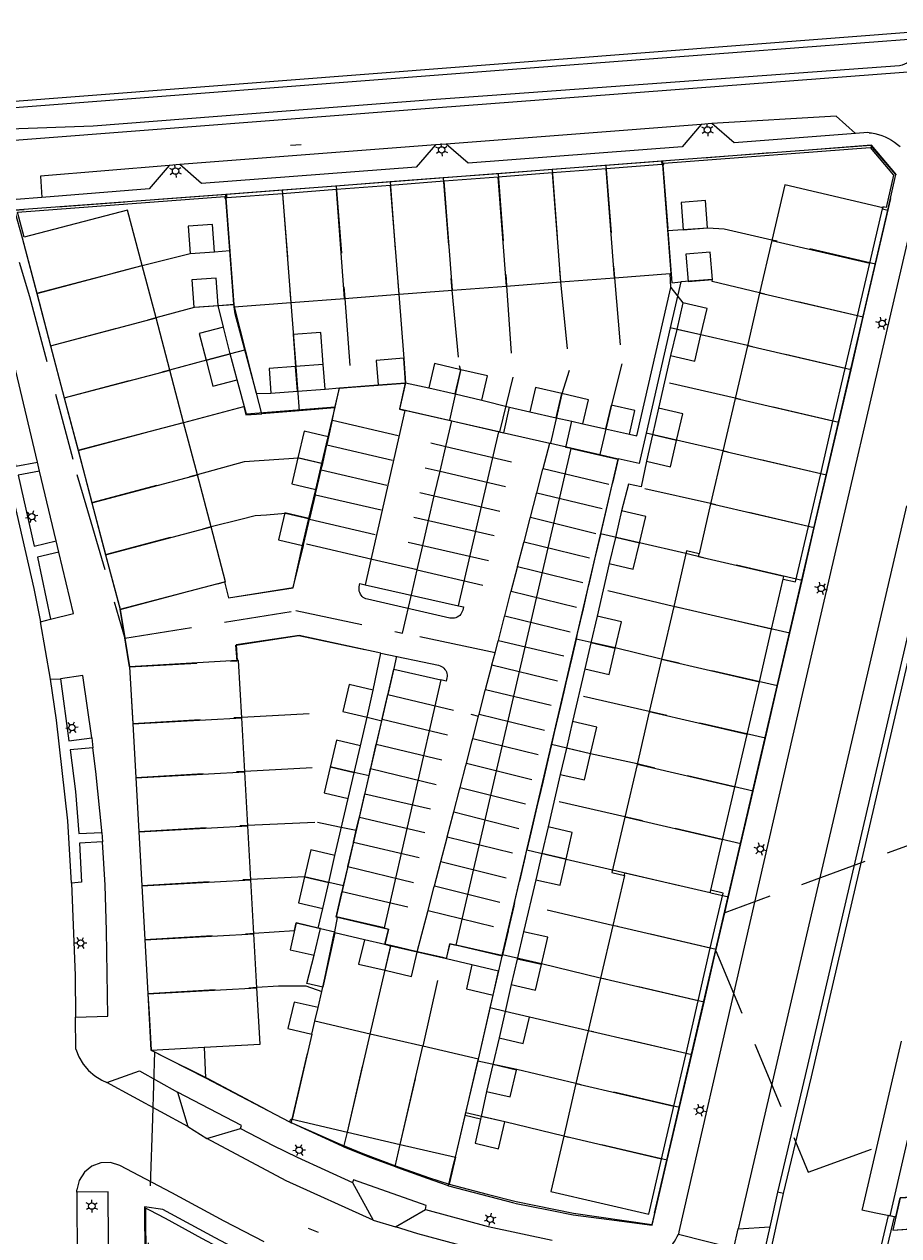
# Model space of a CAD drawing. Header units: metres. Extents: x 89872 to 94585, y 463299 to 469000.
# Tile 139 of 230: x 91115 to 91197, y 465635 to 465749. Entities that reach past the tile are written whole.
import ezdxf
from ezdxf.enums import TextEntityAlignment as Align

# ---------------------------------------------------------------- set-up
doc = ezdxf.new("R2010")
doc.units = ezdxf.units.M
doc.linetypes.add('HIDDEN', pattern=[9.525, 6.35, -3.175])
doc.layers.get('0').update_dxf_attribs({"linetype": 'CONTINUOUS'})
for name, color, linetype, lineweight in [('B-WE-BV-GELEIDECONSTRUCTIE-G', 251, 'CONTINUOUS', 13), ('B-WE-GK-KADEMUUR-G', 251, 'CONTINUOUS', 13), ('B-WE-GR-BEPLANTING_CULTUUR-G', 251, 'CONTINUOUS', 13), ('B-WE-IE-TERREINAFSCHEIDING-G', 251, 'CONTINUOUS', 13), ('B-WE-IE-TERREINAFSCHEIDING_KUNSTMATIG_MUUR-G', 251, 'CONTINUOUS', 13), ('B-WE-KL-ET_LS_OV_LICHTMAST-S', 251, 'CONTINUOUS', 13), ('B-WE-OB-BESCHOEIING-G', 251, 'CONTINUOUS', 13), ('B-WE-OG-TOPOGRAFIE_BEBOUWING-GV', 251, 'CONTINUOUS', 13), ('B-WE-OG-TOPOGRAFIE_BEBOUWING_LUIFEL-GV', 251, 'CONTINUOUS', 13), ('B-WE-OG-TOPOGRAFIE_HUISNUMMER-T25', 251, 'CONTINUOUS', 13), ('B-WE-OG-TOPOGRAFIE_STRAATNAAM-T18', 251, 'CONTINUOUS', 13), ('B-WE-OG-TOPOGRAFIE_WATER-GV', 251, 'CONTINUOUS', 13), ('B-WE-VH-VERHARDING-GV', 251, 'CONTINUOUS', 13), ('K_BALUSTRADE_0', 251, 'CONTINUOUS', 13), ('Percelen', 10, 'HIDDEN', 25)]:
    doc.layers.add(name, color=color, linetype=linetype, lineweight=lineweight)
doc.styles.get("Standard").update_dxf_attribs({"font": 'isocp.shx'})

# ---------------------------------------------------------------- blocks, each defined once
blk = doc.blocks.new('Q_LICHTMAST')
for points in [[(-0.26, 0.15), (-0.52, 0.3)], [(0, 0.3), (0, 0.6)], [(0.26, 0.15), (0.52, 0.3)], [(-0.26, -0.15), (-0.52, -0.3)], [(0, -0.3), (0, -0.6)], [(0.26, -0.15), (0.52, -0.3)]]:
    blk.add_lwpolyline(points)
blk.add_circle((0, 0), 0.3)

msp = doc.modelspace()

# ---------------------------------------------------------------- linework, layer by layer
at = {"layer": 'B-WE-BV-GELEIDECONSTRUCTIE-G'}
for p, q in [((91155.31, 465642.56), (91154.7, 465640.03)), ((91174.08, 465637.3), (91173.83, 465636.22))]:
    msp.add_line(p, q, dxfattribs=at)
msp.add_lwpolyline([(91154.7, 465640.03), (91158.3, 465639.09), (91161.04, 465638.38), (91166.43, 465637.31), (91173.83, 465636.22)], dxfattribs=at)
at = {"layer": 'B-WE-GK-KADEMUUR-G'}
msp.add_lwpolyline([(91186.24, 465639.14), (91188.86, 465650.14), (91202.04, 465706.81), (91210.75, 465744.22)], dxfattribs=at)
at = {"layer": 'B-WE-GR-BEPLANTING_CULTUUR-G'}
for points in [[(91199.28, 465747.83), (91199.24, 465747.59), (91199.18, 465747.36), (91199.1, 465747.13), (91199, 465746.91), (91198.88, 465746.7), (91198.75, 465746.5), (91198.6, 465746.31), (91198.43, 465746.13), (91198.24, 465745.97), (91198.05, 465745.83), (91197.84, 465745.7), (91197.63, 465745.6), (91197.4, 465745.51), (91197.17, 465745.44), (91158.77, 465742.66), (91153.48, 465742.28), (91121.17, 465739.76), (91113.27, 465739.49)], [(91201.46, 465706.95), (91188.27, 465650.28), (91185.66, 465639.27)]]:
    msp.add_lwpolyline(points, dxfattribs=at)
at = {"layer": 'B-WE-IE-TERREINAFSCHEIDING-G'}
for p, q in [((91174.74, 465736.46), (91174.76, 465736.14)), ((91133.77, 465733), (91133.75, 465733.33)), ((91195.55, 465731.98), (91196.05, 465731.86)), ((91186.24, 465639.14), (91185.66, 465639.27))]:
    msp.add_line(p, q, dxfattribs=at)
for points in [[(91111.28, 465741.35), (91158.61, 465744.97), (91199.3, 465748.07)], [(91174.85, 465736.14), (91174.96, 465736.15), (91174.95, 465736.28), (91194.39, 465737.74), (91196.61, 465735.16), (91195.9, 465732.1), (91195.6, 465732.17), (91195.58, 465732.07)], [(91114.64, 465729.3), (91114.02, 465731.66), (91133.56, 465733.12), (91133.57, 465732.98), (91133.67, 465732.99)], [(91185.66, 465639.27), (91185, 465636.29), (91184.93, 465636)], [(91195.88, 465633.53), (91196.68, 465636.94), (91196.26, 465637.05)]]:
    msp.add_lwpolyline(points, dxfattribs=at)
at = {"layer": 'B-WE-IE-TERREINAFSCHEIDING_KUNSTMATIG_MUUR-G'}
msp.add_line((91131.63, 465652.94), (91131.76, 465650.05), dxfattribs=at)
msp.add_lwpolyline([(91139.67, 465645.92), (91139.8, 465646.17), (91139.91, 465646.15)], dxfattribs=at)
at = {"layer": 'B-WE-OB-BESCHOEIING-G'}
msp.add_lwpolyline([(91223.79, 465756.54), (91213.08, 465710.17), (91196.26, 465637.05)], dxfattribs=at)
at = {"layer": 'B-WE-OG-TOPOGRAFIE_BEBOUWING-GV'}
for p, q in [((91164.42, 465735.35), (91159.33, 465734.96)), ((91169.51, 465735.73), (91164.42, 465735.35)), ((91164.42, 465735.35), (91165.21, 465725.08)), ((91174.76, 465736.14), (91169.51, 465735.73)), ((91170.29, 465725.47), (91169.51, 465735.73)), ((91174.85, 465736.14), (91174.76, 465736.14)), ((91149.17, 465734.18), (91144.08, 465733.79)), ((91154.25, 465734.57), (91149.17, 465734.18)), ((91150, 465723.92), (91149.17, 465734.18)), ((91159.33, 465734.96), (91154.25, 465734.57)), ((91155.04, 465724.31), (91154.25, 465734.57)), ((91160.12, 465724.69), (91159.33, 465734.96)), ((91133.77, 465733), (91133.67, 465732.99)), ((91133.67, 465732.99), (91134.43, 465722.95)), ((91139, 465733.4), (91133.77, 465733)), ((91144.08, 465733.79), (91139, 465733.4)), ((91139, 465733.4), (91139.78, 465723.14)), ((91144.86, 465723.53), (91144.08, 465733.79)), ((91194.36, 465726.85), (91195.55, 465731.98)), ((91195.55, 465731.98), (91195.58, 465732.07)), ((91114.45, 465729.24), (91115.83, 465724)), ((91185.14, 465729), (91183.98, 465724.03)), ((91185.14, 465729), (91194.36, 465726.85)), ((91115.83, 465724), (91125.78, 465726.63)), ((91127.08, 465721.7), (91125.78, 465726.63)), ((91193.21, 465721.88), (91194.36, 465726.85)), ((91160.12, 465724.69), (91165.21, 465725.08)), ((91165.21, 465725.08), (91170.29, 465725.47)), ((91170.29, 465725.47), (91175.54, 465725.87)), ((91115.83, 465724), (91117.13, 465719.07)), ((91144.86, 465723.53), (91150, 465723.92)), ((91150, 465723.92), (91155.04, 465724.31)), ((91155.04, 465724.31), (91160.12, 465724.69)), ((91183.98, 465724.03), (91182.83, 465719.06)), ((91193.21, 465721.88), (91183.98, 465724.03)), ((91134.43, 465722.95), (91134.45, 465722.73)), ((91134.45, 465722.73), (91139.78, 465723.14)), ((91139.78, 465723.14), (91144.86, 465723.53)), ((91176.75, 465723.1), (91176.17, 465720.61)), ((91117.13, 465719.07), (91127.08, 465721.7)), ((91128.38, 465716.77), (91127.08, 465721.7)), ((91192.05, 465716.92), (91193.21, 465721.88)), ((91134.08, 465718.29), (91133.43, 465720.81)), ((91176.17, 465720.61), (91175.59, 465718.13)), ((91178.45, 465720.08), (91176.17, 465720.61)), ((91117.13, 465719.07), (91118.43, 465714.14)), ((91131.82, 465717.69), (91134.08, 465718.29)), ((91134.72, 465715.85), (91134.08, 465718.29)), ((91182.83, 465719.06), (91181.67, 465714.09)), ((91192.05, 465716.92), (91182.83, 465719.06)), ((91140.42, 465714.78), (91140.24, 465717.12)), ((91143.01, 465714.97), (91142.84, 465717.3)), ((91190.89, 465711.95), (91192.05, 465716.92)), ((91118.43, 465714.14), (91128.38, 465716.77)), ((91129.68, 465711.84), (91128.38, 465716.77)), ((91155.28, 465714.53), (91155.81, 465716.81)), ((91137.91, 465714.6), (91140.42, 465714.78)), ((91140.42, 465714.78), (91143.01, 465714.97)), ((91148.02, 465715.38), (91150.61, 465715.57)), ((91152.81, 465715.11), (91155.28, 465714.53)), ((91118.43, 465714.14), (91119.73, 465709.21)), ((91155.28, 465714.53), (91157.78, 465713.92)), ((91164.81, 465712.27), (91165.34, 465714.55)), ((91181.67, 465714.09), (91180.52, 465709.12)), ((91190.89, 465711.95), (91181.67, 465714.09)), ((91162.33, 465712.85), (91164.81, 465712.27)), ((91174.45, 465713.18), (91173.87, 465710.67)), ((91119.73, 465709.21), (91129.68, 465711.84)), ((91130.98, 465706.91), (91129.68, 465711.84)), ((91164.81, 465712.27), (91166.26, 465711.94)), ((91166.26, 465711.94), (91167.32, 465711.7)), ((91169.46, 465711.22), (91171.7, 465710.72)), ((91189.74, 465706.98), (91190.89, 465711.95)), ((91142.72, 465707.98), (91143.3, 465710.49)), ((91173.87, 465710.67), (91173.3, 465708.19)), ((91176.15, 465710.14), (91173.87, 465710.67)), ((91119.73, 465709.21), (91121.04, 465704.26)), ((91180.52, 465709.12), (91179.36, 465704.16)), ((91189.74, 465706.98), (91180.52, 465709.12)), ((91142.72, 465707.98), (91140.45, 465708.51)), ((91142.15, 465705.51), (91142.72, 465707.98)), ((91121.04, 465704.26), (91130.98, 465706.91)), ((91132.28, 465701.98), (91130.98, 465706.91)), ((91188.58, 465702.02), (91189.74, 465706.98)), ((91121.04, 465704.26), (91122.33, 465699.35)), ((91170.97, 465703.51), (91170.38, 465700.99)), ((91179.36, 465704.16), (91178.27, 465699.44)), ((91188.58, 465702.02), (91179.36, 465704.16)), ((91140.9, 465700.24), (91141.5, 465702.77)), ((91122.33, 465699.35), (91132.28, 465701.98)), ((91170.38, 465700.99), (91169.8, 465698.53)), ((91172.66, 465700.46), (91170.38, 465700.99)), ((91122.33, 465699.35), (91123.69, 465694.22)), ((91123.69, 465694.22), (91133.54, 465696.8)), ((91185.1, 465692.35), (91186.2, 465697.07)), ((91175.88, 465694.5), (91174.72, 465689.53)), ((91185.1, 465692.35), (91175.88, 465694.5)), ((91168.67, 465693.58), (91168.08, 465691.07)), ((91183.95, 465687.38), (91185.1, 465692.35)), ((91168.08, 465691.07), (91167.5, 465688.61)), ((91170.36, 465690.54), (91168.08, 465691.07)), ((91174.72, 465689.53), (91173.57, 465684.56)), ((91174.72, 465689.53), (91183.95, 465687.38)), ((91134.74, 465689.38), (91124.59, 465688.8)), ((91124.59, 465688.8), (91124.89, 465683.42)), ((91182.8, 465682.42), (91183.95, 465687.38)), ((91146.97, 465684.05), (91147.56, 465686.59)), ((91124.89, 465683.42), (91135.17, 465683.99)), ((91135.46, 465678.9), (91135.17, 465683.99)), ((91173.57, 465684.56), (91172.42, 465679.59)), ((91182.8, 465682.42), (91173.57, 465684.56)), ((91124.89, 465683.42), (91125.17, 465678.32)), ((91166.35, 465683.64), (91165.76, 465681.14)), ((91181.64, 465677.45), (91182.8, 465682.42)), ((91145.76, 465678.82), (91146.35, 465681.36)), ((91165.76, 465681.14), (91165.18, 465678.66)), ((91168.04, 465680.61), (91165.76, 465681.14)), ((91145.76, 465678.82), (91143.48, 465679.35)), ((91172.42, 465679.59), (91171.26, 465674.62)), ((91181.64, 465677.45), (91172.42, 465679.59)), ((91125.17, 465678.32), (91135.46, 465678.9)), ((91125.17, 465678.32), (91125.46, 465673.23)), ((91135.74, 465673.81), (91135.46, 465678.9)), ((91145.19, 465676.38), (91145.76, 465678.82)), ((91180.49, 465672.48), (91181.64, 465677.45)), ((91125.46, 465673.23), (91135.74, 465673.81)), ((91136.02, 465668.72), (91135.74, 465673.81)), ((91164.04, 465673.71), (91163.46, 465671.2)), ((91180.49, 465672.48), (91171.26, 465674.62)), ((91125.46, 465673.23), (91125.74, 465668.14)), ((91179.39, 465667.74), (91180.49, 465672.48)), ((91143.36, 465668.47), (91143.95, 465671.01)), ((91163.46, 465671.2), (91162.88, 465668.73)), ((91165.73, 465670.67), (91163.46, 465671.2)), ((91141.08, 465669), (91143.36, 465668.47)), ((91171.23, 465669.14), (91170.13, 465664.42)), ((91125.74, 465668.14), (91136.02, 465668.72)), ((91125.74, 465668.14), (91126.02, 465663.05)), ((91136.31, 465663.62), (91136.02, 465668.72)), ((91142.8, 465666.01), (91143.36, 465668.47)), ((91170.13, 465664.42), (91168.97, 465659.45)), ((91179.33, 465662.28), (91170.13, 465664.42)), ((91126.02, 465663.05), (91136.31, 465663.62)), ((91136.59, 465658.53), (91136.31, 465663.62)), ((91161.72, 465663.83), (91161.12, 465661.25)), ((91126.02, 465663.05), (91126.31, 465657.96)), ((91148.66, 465662.61), (91146.72, 465663.06)), ((91149.21, 465662.48), (91148.66, 465662.61)), ((91148.67, 465660.2), (91149.21, 465662.48)), ((91151.7, 465661.89), (91149.21, 465662.48)), ((91178.19, 465657.31), (91179.33, 465662.28)), ((91161.12, 465661.25), (91160.56, 465658.84)), ((91163.41, 465660.73), (91161.12, 465661.25)), ((91168.97, 465659.45), (91167.82, 465654.48)), ((91178.19, 465657.31), (91168.97, 465659.45)), ((91126.31, 465657.96), (91136.59, 465658.53)), ((91126.31, 465657.96), (91126.42, 465656.09)), ((91177.04, 465652.34), (91178.19, 465657.31)), ((91126.42, 465656.09), (91126.61, 465652.65)), ((91141.77, 465654.17), (91142.05, 465655.39)), ((91147.27, 465654.18), (91142.05, 465655.39)), ((91160, 465656.32), (91159.41, 465653.81)), ((91141.77, 465654.17), (91139.91, 465646.15)), ((91145.12, 465644.93), (91147.27, 465654.18)), ((91152.23, 465653.03), (91147.27, 465654.18)), ((91167.82, 465654.48), (91166.66, 465649.51)), ((91177.04, 465652.34), (91167.82, 465654.48)), ((91126.61, 465652.65), (91131.63, 465652.94)), ((91150.08, 465643.78), (91152.23, 465653.03)), ((91157.47, 465651.82), (91152.23, 465653.03)), ((91156.23, 465646.5), (91157.47, 465651.82)), ((91175.89, 465647.37), (91177.04, 465652.34)), ((91158.82, 465651.31), (91158.23, 465648.78)), ((91166.66, 465649.51), (91165.51, 465644.55)), ((91166.66, 465649.51), (91175.89, 465647.37)), ((91174.74, 465642.4), (91175.89, 465647.37)), ((91139.91, 465646.15), (91145.12, 465644.93)), ((91155.31, 465642.56), (91156.23, 465646.5)), ((91157.74, 465646.42), (91157.68, 465646.17)), ((91145.12, 465644.93), (91150.08, 465643.78)), ((91174.74, 465642.4), (91165.51, 465644.55)), ((91150.08, 465643.78), (91155.31, 465642.56))]:
    msp.add_line(p, q, dxfattribs=at)
for points in [[(91175.54, 465725.87), (91175.64, 465725.88), (91174.85, 465736.14)], [(91195.58, 465732.07), (91186.35, 465734.23), (91185.14, 465729)], [(91125.78, 465726.63), (91124.4, 465731.86), (91114.64, 465729.3)], [(91179.06, 465730.17), (91178.86, 465732.75), (91176.57, 465732.58), (91176.77, 465729.99), (91179.06, 465730.17)], [(91132.39, 465730.51), (91130.11, 465730.33), (91130.31, 465727.75), (91132.59, 465727.93), (91132.39, 465730.51)], [(91177.03, 465727.71), (91177.23, 465725.13), (91179.52, 465725.3), (91179.32, 465727.88), (91177.03, 465727.71)], [(91132.93, 465722.86), (91132.75, 465725.45), (91130.46, 465725.28), (91130.65, 465722.69), (91132.93, 465722.86)], [(91178.45, 465720.08), (91179.03, 465722.57), (91176.75, 465723.1)], [(91133.43, 465720.81), (91131.16, 465720.22), (91131.82, 465717.69)], [(91175.59, 465718.13), (91177.88, 465717.6), (91178.45, 465720.08)], [(91131.82, 465717.69), (91132.45, 465715.26), (91134.72, 465715.85)], [(91140.24, 465717.12), (91137.74, 465716.93), (91137.91, 465714.6)], [(91150.61, 465715.57), (91150.43, 465717.89), (91147.84, 465717.68), (91148.02, 465715.38)], [(91155.81, 465716.81), (91153.34, 465717.38), (91152.81, 465715.11)], [(91157.78, 465713.92), (91158.32, 465716.22), (91155.81, 465716.81)], [(91165.34, 465714.55), (91162.86, 465715.13), (91162.33, 465712.85)], [(91167.32, 465711.7), (91167.84, 465713.98), (91165.34, 465714.55)], [(91171.7, 465710.72), (91172.21, 465712.96), (91169.98, 465713.46), (91169.46, 465711.22)], [(91176.15, 465710.14), (91176.73, 465712.65), (91174.45, 465713.18)], [(91143.3, 465710.49), (91141.04, 465711.02), (91140.45, 465708.51)], [(91173.3, 465708.19), (91175.58, 465707.66), (91176.15, 465710.14)], [(91140.45, 465708.51), (91139.87, 465706.04), (91142.15, 465705.51)], [(91141.5, 465702.77), (91139.23, 465703.31), (91138.63, 465700.78), (91140.9, 465700.24)], [(91172.66, 465700.46), (91173.25, 465702.97), (91170.97, 465703.51)], [(91133.54, 465696.8), (91133.63, 465696.82), (91132.28, 465701.98)], [(91186.2, 465697.07), (91187.37, 465696.8), (91188.58, 465702.02)], [(91169.8, 465698.53), (91172.07, 465697.99), (91172.66, 465700.46)], [(91178.27, 465699.44), (91177.09, 465699.72), (91175.88, 465694.5)], [(91186.2, 465697.07), (91186.26, 465697.32), (91178.21, 465699.18), (91178.27, 465699.44)], [(91170.36, 465690.54), (91170.95, 465693.05), (91168.67, 465693.58)], [(91167.5, 465688.61), (91169.78, 465688.07), (91170.36, 465690.54)], [(91135.17, 465683.99), (91134.86, 465689.38), (91134.74, 465689.38)], [(91147.56, 465686.59), (91145.28, 465687.12), (91144.69, 465684.58), (91146.97, 465684.05)], [(91168.04, 465680.61), (91168.63, 465683.1), (91166.35, 465683.64)], [(91146.35, 465681.36), (91144.08, 465681.89), (91143.48, 465679.35)], [(91165.18, 465678.66), (91167.46, 465678.13), (91168.04, 465680.61)], [(91143.48, 465679.35), (91142.92, 465676.91), (91145.19, 465676.38)], [(91165.73, 465670.67), (91166.32, 465673.18), (91164.04, 465673.71)], [(91171.26, 465674.62), (91170.05, 465669.41), (91171.23, 465669.14)], [(91143.95, 465671.01), (91141.67, 465671.54), (91141.08, 465669)], [(91162.88, 465668.73), (91165.16, 465668.2), (91165.73, 465670.67)], [(91141.08, 465669), (91140.52, 465666.54), (91142.8, 465666.01)], [(91171.23, 465669.14), (91171.28, 465669.38), (91179.33, 465667.51), (91179.39, 465667.74)], [(91179.33, 465662.28), (91180.53, 465667.47), (91179.39, 465667.74)], [(91142.37, 465664.17), (91140.28, 465664.65), (91139.71, 465662.13), (91141.98, 465661.61)], [(91141.98, 465661.61), (91142.57, 465664.13), (91142.37, 465664.17)], [(91163.41, 465660.73), (91164, 465663.3), (91161.72, 465663.83)], [(91146.72, 465663.06), (91146.18, 465660.78), (91148.67, 465660.2)], [(91148.67, 465660.2), (91151.17, 465659.61), (91151.7, 465661.89)], [(91156.85, 465660.72), (91156.34, 465658.45), (91158.86, 465657.85)], [(91158.86, 465657.85), (91159.37, 465660.12), (91156.85, 465660.72)], [(91160.56, 465658.84), (91162.84, 465658.31), (91163.41, 465660.73)], [(91131.63, 465652.94), (91136.89, 465653.24), (91136.59, 465658.53)], [(91142.05, 465655.39), (91142.35, 465656.67), (91140.09, 465657.19), (91139.52, 465654.69), (91141.77, 465654.17)], [(91159.41, 465653.81), (91161.69, 465653.28), (91162.27, 465655.78), (91160, 465656.32)], [(91158.23, 465648.78), (91160.47, 465648.27), (91161.06, 465650.79), (91158.82, 465651.31)], [(91157.68, 465646.17), (91157.15, 465643.88), (91159.37, 465643.37), (91159.96, 465645.9), (91157.74, 465646.42)], [(91165.51, 465644.55), (91164.3, 465639.34), (91173.54, 465637.2), (91174.74, 465642.4)], [(91199.16, 465638.86), (91197.24, 465638.74), (91196.53, 465635.7), (91198.45, 465635.81)]]:
    msp.add_lwpolyline(points, dxfattribs=at)
at = {"layer": 'B-WE-OG-TOPOGRAFIE_BEBOUWING_LUIFEL-GV'}
for p in [(91140.02, 465720.11), (91142.84, 465717.3)]:
    msp.add_line(p, (91140.24, 465717.12), dxfattribs=at)
msp.add_lwpolyline([(91142.84, 465717.3), (91142.62, 465720.3), (91140.02, 465720.11)], dxfattribs=at)
at = {"layer": 'B-WE-OG-TOPOGRAFIE_STRAATNAAM-T18'}
for p, q in [((91139.77, 465737.98), (91140.77, 465738.05)), ((91141.43, 465635.89), (91142.35, 465635.49))]:
    msp.add_line(p, q, dxfattribs=at)
at = {"layer": 'B-WE-OG-TOPOGRAFIE_WATER-GV'}
msp.add_line((91205.11, 465749.13), (91105.74, 465741.46), dxfattribs=at)
for points in [[(91185.69, 465632.85), (91184.82, 465632.76), (91186.24, 465639.14)], [(91196.26, 465637.05), (91196.1, 465637.08), (91195.29, 465633.63), (91194.28, 465633.53)]]:
    msp.add_lwpolyline(points, dxfattribs=at)
at = {"layer": 'B-WE-VH-VERHARDING-GV'}
for p, q in [((91178.47, 465739.93), (91154.42, 465738.07)), ((91179.47, 465740), (91178.47, 465739.93)), ((91153.41, 465738), (91129.31, 465736.14)), ((91154.42, 465738.07), (91153.41, 465738)), ((91194.47, 465737.95), (91174.74, 465736.46)), ((91174.74, 465736.46), (91133.75, 465733.33)), ((91129.31, 465736.14), (91128.31, 465736.05)), ((91133.75, 465733.33), (91113.76, 465731.84)), ((91115.91, 465708.08), (91110.06, 465732.63)), ((91175.61, 465724.57), (91176.75, 465723.1)), ((91132.93, 465722.86), (91134.43, 465722.95)), ((91133.43, 465720.81), (91132.93, 465722.86)), ((91175.59, 465718.13), (91174.45, 465713.18)), ((91143.01, 465714.97), (91144.38, 465715.1)), ((91143.98, 465713.26), (91144.38, 465715.1)), ((91144.38, 465715.1), (91148.02, 465715.38)), ((91150.61, 465715.57), (91152.81, 465715.11)), ((91157.78, 465713.92), (91160.41, 465713.29)), ((91143.3, 465710.49), (91143.98, 465713.26)), ((91150.52, 465712.97), (91146.81, 465696.54)), ((91159.38, 465710.95), (91150.52, 465712.97)), ((91160.41, 465713.29), (91162.33, 465712.85)), ((91167.32, 465711.7), (91169.46, 465711.22)), ((91155.58, 465694.56), (91159.38, 465710.95)), ((91155.36, 465662.57), (91166.22, 465709.37)), ((91116.11, 465707.24), (91115.91, 465708.08)), ((91117.68, 465700.66), (91116.11, 465707.24)), ((91141.5, 465702.77), (91142.15, 465705.51)), ((91117.93, 465699.62), (91117.68, 465700.66)), ((91169.8, 465698.53), (91168.67, 465693.58)), ((91146.81, 465696.54), (91155.58, 465694.56)), ((91124.59, 465688.8), (91123.69, 465694.22)), ((91116.2, 465693.04), (91117.13, 465693.28)), ((91117.13, 465687.62), (91116.2, 465693.04)), ((91147.56, 465686.59), (91148.28, 465690.09)), ((91167.5, 465688.61), (91166.35, 465683.64)), ((91117.13, 465687.62), (91118.07, 465687.67)), ((91153.92, 465687.56), (91148.57, 465664.18)), ((91146.35, 465681.36), (91146.97, 465684.05)), ((91121.02, 465682.09), (91121.13, 465681.17)), ((91165.18, 465678.66), (91164.04, 465673.71)), ((91143.95, 465671.01), (91145.19, 465676.38)), ((91121.97, 465673.18), (91122.02, 465672.3)), ((91162.88, 465668.73), (91161.72, 465663.83)), ((91142.37, 465664.17), (91142.8, 465666.01)), ((91154.45, 465661.27), (91151.7, 465661.89)), ((91156.85, 465660.72), (91154.45, 465661.27)), ((91160.56, 465658.84), (91160, 465656.32)), ((91157.47, 465651.82), (91158.86, 465657.85)), ((91119.5, 465655.77), (91122.54, 465655.87)), ((91119.53, 465652.76), (91119.5, 465655.77)), ((91159.41, 465653.81), (91158.82, 465651.31)), ((91126.61, 465652.65), (91131.76, 465650.05)), ((91130.07, 465645.46), (91122.44, 465649.62)), ((91131.76, 465650.05), (91139.67, 465645.92)), ((91129.11, 465648.71), (91130.07, 465645.46)), ((91158.23, 465648.78), (91157.74, 465646.42)), ((91157.68, 465646.17), (91156.23, 465646.5)), ((91130.07, 465645.46), (91131.87, 465644.32)), ((91131.87, 465644.32), (91135.04, 465645.29)), ((91119.61, 465639.29), (91119.61, 465639.5)), ((91119.61, 465639.29), (91119.71, 465615.57)), ((91145.6, 465640.19), (91147.55, 465636.63)), ((91149.64, 465636), (91152.48, 465637.64)), ((91147.55, 465636.63), (91149.64, 465636)), ((91181.53, 465633.99), (91181.96, 465635.83)), ((91181.96, 465635.83), (91184.93, 465636)), ((91176.32, 465635.32), (91181.53, 465633.99))]:
    msp.add_line(p, q, dxfattribs=at)
for points in [[(91113.75, 465738.46), (91153.68, 465741.52), (91199.62, 465745.01)], [(91178.47, 465739.93), (91176.67, 465737.82), (91156.51, 465736.28), (91154.42, 465738.07)], [(91193.01, 465739.08), (91191.19, 465740.72), (91179.47, 465740)], [(91193.01, 465739.08), (91181.59, 465738.19), (91179.47, 465740)], [(91194.31, 465739.15), (91194.18, 465739.17), (91193.01, 465739.08)], [(91194.31, 465739.15), (91194.52, 465739.13), (91194.85, 465739.06), (91195.18, 465738.98), (91195.5, 465738.87), (91195.82, 465738.75), (91196.12, 465738.6), (91196.42, 465738.44), (91196.7, 465738.25), (91196.97, 465738.05), (91197.23, 465737.84)], [(91153.41, 465738), (91151.61, 465735.91), (91131.38, 465734.36), (91129.31, 465736.14)], [(91196.05, 465731.86), (91196.83, 465735.22), (91194.47, 465737.95)], [(91128.31, 465736.05), (91116.19, 465735.05), (91116.31, 465733.03)], [(91128.31, 465736.05), (91126.45, 465733.85), (91116.31, 465733.03)], [(91116.31, 465733.03), (91113.91, 465732.84), (91113.52, 465732.82)], [(91198.88, 465733.14), (91188, 465686.18), (91176.36, 465635.52), (91176.32, 465635.32)], [(91174.08, 465637.3), (91185.63, 465687.02), (91196.05, 465731.86)], [(91134.45, 465722.73), (91136.52, 465714.55), (91137.91, 465714.6)], [(91143.98, 465713.26), (91135.6, 465712.62), (91134.72, 465715.85)], [(91150.61, 465715.57), (91150.03, 465713.08), (91150.52, 465712.97)], [(91159.38, 465710.95), (91159.86, 465710.84), (91160.41, 465713.29)], [(91112.09, 465711.3), (91112.92, 465711.49), (91113.86, 465707.7), (91115.91, 465708.08)], [(91112.09, 465711.3), (91115.57, 465696.19), (91116.2, 465693.04)], [(91166.22, 465709.37), (91165.72, 465709.48), (91166.26, 465711.94)], [(91166.22, 465709.37), (91170.6, 465708.36), (91159.68, 465661.58), (91155.36, 465662.57)], [(91173.3, 465708.19), (91172.8, 465705.78), (91171.62, 465706.03), (91170.97, 465703.51)], [(91116.11, 465707.24), (91114.1, 465706.85), (91115.6, 465700.16), (91117.68, 465700.66)], [(91197.82, 465703.97), (91188.31, 465663.11), (91182.18, 465636.76), (91181.96, 465635.83)], [(91133.54, 465696.8), (91133.9, 465695.29), (91140.01, 465696.23), (91140.9, 465700.24)], [(91117.93, 465699.62), (91115.91, 465699.14), (91117.13, 465693.28)], [(91117.13, 465693.28), (91119.3, 465693.83), (91117.93, 465699.62)], [(91155.58, 465694.56), (91156.06, 465694.45), (91156, 465694.15), (91155.95, 465694.01), (91155.89, 465693.88), (91155.81, 465693.76), (91155.72, 465693.65), (91155.61, 465693.56), (91155.48, 465693.49), (91155.35, 465693.43), (91155.21, 465693.39), (91155.07, 465693.37), (91154.92, 465693.37), (91154.78, 465693.4), (91147, 465695.16), (91146.86, 465695.2), (91146.73, 465695.26), (91146.62, 465695.34), (91146.51, 465695.43), (91146.41, 465695.54), (91146.34, 465695.66), (91146.28, 465695.79), (91146.24, 465695.92), (91146.22, 465696.06), (91146.22, 465696.2), (91146.24, 465696.35), (91146.3, 465696.66), (91146.81, 465696.54)], [(91148.28, 465690.09), (91140.57, 465691.74), (91134.64, 465690.86), (91134.74, 465689.38)], [(91148.28, 465690.09), (91153.71, 465688.94), (91153.85, 465688.9), (91153.98, 465688.84), (91154.1, 465688.76), (91154.21, 465688.67), (91154.31, 465688.56), (91154.39, 465688.44), (91154.45, 465688.31), (91154.49, 465688.18), (91154.52, 465688.04), (91154.52, 465687.89), (91154.5, 465687.75), (91154.43, 465687.44), (91153.92, 465687.56)], [(91148.57, 465664.18), (91144.1, 465665.24), (91149.51, 465688.59), (91153.92, 465687.56)], [(91119.1, 465668.4), (91118.76, 465674.28), (91117.71, 465683.78), (91117.13, 465687.62)], [(91121.02, 465682.09), (91120.18, 465687.98), (91118.07, 465687.67)], [(91118.07, 465687.67), (91118.86, 465681.83), (91121.02, 465682.09)], [(91121.13, 465681.17), (91118.99, 465680.96), (91119.49, 465677.06), (91119.8, 465673.07), (91121.97, 465673.18)], [(91121.97, 465673.18), (91121.96, 465673.37), (91121.4, 465678.92), (91121.13, 465681.17)], [(91122.02, 465672.3), (91119.87, 465672.17), (91120.07, 465668.49), (91119.1, 465668.4)], [(91122.54, 465655.87), (91122.42, 465663.91), (91122.28, 465668.2), (91122.02, 465672.3)], [(91119.1, 465668.4), (91119.46, 465659.69), (91119.5, 465655.77)], [(91146.72, 465663.06), (91143.93, 465663.71), (91142.81, 465658.61), (91141.31, 465658.95), (91141.98, 465661.61)], [(91148.57, 465664.18), (91148.99, 465664.08), (91148.66, 465662.61)], [(91154.45, 465661.27), (91154.77, 465662.7), (91155.36, 465662.57)], [(91119.53, 465652.76), (91119.81, 465652.03), (91120.2, 465651.35), (91120.71, 465650.75), (91121.3, 465650.25), (91121.97, 465649.84), (91122.44, 465649.62)], [(91122.44, 465649.62), (91125.53, 465650.72), (91129.11, 465648.71)], [(91135.04, 465645.29), (91135.14, 465645.56), (91129.11, 465648.71)], [(91135.04, 465645.29), (91138.11, 465643.67), (91140.4, 465642.58), (91142.98, 465641.39), (91145.6, 465640.19)], [(91139.67, 465645.92), (91141.95, 465644.91), (91144.45, 465643.79), (91146.58, 465642.92), (91149.64, 465641.75), (91152.77, 465640.65), (91154.7, 465640.03)], [(91147.55, 465636.63), (91139.34, 465640.35), (91131.87, 465644.32)], [(91137.26, 465634.58), (91133.51, 465636.55), (91128.57, 465639.22), (91123.68, 465641.8), (91122.8, 465642.06), (91121.89, 465642.04), (91121.04, 465641.72), (91120.33, 465641.15), (91119.84, 465640.38), (91119.61, 465639.5)], [(91152.48, 465637.64), (91152.53, 465638.01), (91145.68, 465640.45), (91145.6, 465640.19)], [(91119.71, 465615.57), (91122.74, 465615.56), (91122.56, 465639.31), (91119.61, 465639.29)], [(91182.18, 465623.94), (91181.45, 465623.95), (91180.8, 465623.96), (91179.66, 465622.79), (91177.4, 465622.79), (91174.67, 465622.92), (91170.87, 465623.39), (91165.6, 465624.23), (91161.47, 465625.01), (91154.43, 465626.55), (91151.23, 465627.42), (91147.85, 465628.43), (91144.43, 465629.53), (91141.16, 465630.84), (91138.87, 465631.81), (91136.45, 465632.97), (91132.66, 465634.96), (91127.71, 465637.64), (91126, 465637.88), (91126.3, 465591.91), (91121.13, 465591.78)], [(91152.48, 465637.64), (91158.39, 465636.03), (91164.43, 465634.74)], [(91166.37, 465632.07), (91163.98, 465632.41), (91159.34, 465633.3), (91151.76, 465635.36), (91149.64, 465636)], [(91184.93, 465636), (91184.16, 465632.52), (91184.7, 465632.58)], [(91171.02, 465633.67), (91173.44, 465633.34), (91173.71, 465633.35), (91173.97, 465633.38), (91174.23, 465633.44), (91174.48, 465633.51), (91174.73, 465633.61), (91174.97, 465633.73), (91175.19, 465633.88), (91175.41, 465634.04), (91175.6, 465634.21), (91175.78, 465634.41), (91175.95, 465634.62), (91176.09, 465634.84), (91176.21, 465635.08), (91176.32, 465635.32)]]:
    msp.add_lwpolyline(points, dxfattribs=at)
at = {"layer": 'K_BALUSTRADE_0'}
msp.add_line((91175.61, 465724.57), (91175.54, 465725.87), dxfattribs=at)
msp.add_lwpolyline([(91171.7, 465710.72), (91172.39, 465710.56), (91175.61, 465724.57)], dxfattribs=at)
at = {"layer": 'Percelen'}
for p, q in [((91174.83, 465736.46), (91169.49, 465736.05)), ((91174.83, 465736.46), (91175.33, 465729.91)), ((91159.32, 465735.28), (91154.15, 465734.89)), ((91164.41, 465735.67), (91159.32, 465735.28)), ((91169.49, 465736.05), (91164.41, 465735.67)), ((91144.07, 465734.12), (91138.98, 465733.74)), ((91149.15, 465734.51), (91144.07, 465734.12)), ((91154.15, 465734.89), (91149.15, 465734.51)), ((91138.98, 465733.74), (91133.65, 465733.33)), ((91134.43, 465722.98), (91134.05, 465728.04)), ((91193.75, 465721.77), (91194.9, 465726.75)), ((91176.54, 465725.08), (91175.55, 465720.75)), ((91115.83, 465724.01), (91117.13, 465719.07)), ((91192.59, 465716.8), (91193.75, 465721.77)), ((91175.55, 465720.75), (91174.41, 465715.78)), ((91117.13, 465719.07), (91118.43, 465714.15)), ((91174.41, 465715.78), (91173.27, 465710.81)), ((91191.44, 465711.84), (91192.59, 465716.8)), ((91118.43, 465714.15), (91119.73, 465709.2)), ((91140.56, 465712.93), (91137.07, 465712.66)), ((91143.95, 465713.2), (91140.56, 465712.93)), ((91143.71, 465712.06), (91154.4, 465709.57)), ((91154.4, 465709.57), (91154.96, 465712)), ((91154.73, 465712.05), (91154.96, 465712)), ((91154.96, 465712), (91159.46, 465710.96)), ((91190.28, 465706.87), (91191.44, 465711.84)), ((91119.73, 465709.2), (91121.03, 465704.3)), ((91142.79, 465707.98), (91143.19, 465709.73)), ((91143.19, 465709.73), (91153.85, 465707.24)), ((91153.85, 465707.24), (91154.4, 465709.57)), ((91154.4, 465709.57), (91163.55, 465707.43)), ((91164.19, 465709.88), (91164.25, 465709.87)), ((91164.25, 465709.87), (91168.9, 465708.8)), ((91168.9, 465708.8), (91170.63, 465708.41)), ((91170.63, 465708.41), (91170.13, 465706.24)), ((91142.65, 465707.36), (91153.31, 465704.91)), ((91153.31, 465704.91), (91153.85, 465707.24)), ((91153.85, 465707.24), (91162.95, 465705.12)), ((91162.97, 465705.19), (91163.55, 465707.43)), ((91163.55, 465707.43), (91163.57, 465707.48)), ((91163.57, 465707.48), (91170.06, 465705.96)), ((91189.13, 465701.91), (91190.28, 465706.87)), ((91170.06, 465705.96), (91169.52, 465703.64)), ((91170.13, 465706.24), (91170.06, 465705.96)), ((91141.57, 465702.76), (91142.1, 465705.02)), ((91142.1, 465705.02), (91152.77, 465702.59)), ((91152.77, 465702.59), (91153.31, 465704.91)), ((91153.31, 465704.91), (91162.35, 465702.82)), ((91162.37, 465702.89), (91162.95, 465705.12)), ((91162.97, 465705.19), (91169.52, 465703.64)), ((91169.52, 465703.64), (91168.98, 465701.34)), ((91141.01, 465700.41), (91141.56, 465702.71)), ((91141.56, 465702.71), (91141.57, 465702.76)), ((91141.56, 465702.71), (91152.23, 465700.24)), ((91152.23, 465700.24), (91152.77, 465702.59)), ((91152.77, 465702.59), (91161.76, 465700.54)), ((91161.77, 465700.57), (91162.35, 465702.82)), ((91162.37, 465702.89), (91168.97, 465701.27)), ((91168.97, 465701.27), (91168.42, 465698.94)), ((91168.98, 465701.34), (91168.97, 465701.27)), ((91187.98, 465696.94), (91189.13, 465701.91)), ((91151.69, 465697.93), (91152.23, 465700.24)), ((91152.23, 465700.24), (91161.14, 465698.18)), ((91161.76, 465700.54), (91161.77, 465700.57)), ((91161.77, 465700.57), (91168.42, 465698.94)), ((91168.42, 465698.94), (91167.88, 465696.6)), ((91151.69, 465697.93), (91160.54, 465695.87)), ((91160.56, 465695.94), (91161.14, 465698.18)), ((91161.16, 465698.26), (91167.88, 465696.6)), ((91167.83, 465696.4), (91167.34, 465694.28)), ((91167.88, 465696.6), (91167.83, 465696.4)), ((91186.82, 465691.97), (91187.98, 465696.94)), ((91159.95, 465693.6), (91160.54, 465695.87)), ((91160.56, 465695.94), (91167.34, 465694.28)), ((91123.69, 465694.2), (91124.14, 465691.52)), ((91167.34, 465694.28), (91166.79, 465691.95)), ((91159.95, 465693.6), (91166.79, 465691.95)), ((91166.79, 465691.95), (91166.67, 465691.42)), ((91185.67, 465687.02), (91186.82, 465691.97)), ((91124.14, 465691.52), (91124.14, 465691.5)), ((91124.14, 465691.5), (91124.59, 465688.8)), ((91159.35, 465691.29), (91166.26, 465689.65)), ((91166.67, 465691.42), (91166.26, 465689.65)), ((91158.75, 465689), (91159.04, 465690.12)), ((91166.26, 465689.65), (91165.71, 465687.29)), ((91124.59, 465688.8), (91124.89, 465683.47)), ((91158.75, 465689), (91165.71, 465687.29)), ((91165.71, 465687.29), (91165.51, 465686.44)), ((91158.14, 465686.66), (91165.17, 465684.97)), ((91165.51, 465686.44), (91165.17, 465684.97)), ((91184.52, 465682.06), (91185.67, 465687.02)), ((91148.36, 465683.72), (91148.39, 465683.87)), ((91148.39, 465683.87), (91156.88, 465681.83)), ((91156.94, 465682.03), (91157.49, 465684.15)), ((91157.54, 465684.34), (91164.62, 465682.61)), ((91124.89, 465683.47), (91125.17, 465678.38)), ((91147.84, 465681.51), (91156.28, 465679.5)), ((91156.34, 465679.73), (91156.88, 465681.83)), ((91156.88, 465681.83), (91156.94, 465682.03)), ((91156.94, 465682.03), (91164.08, 465680.29)), ((91164.62, 465682.61), (91164.36, 465681.47)), ((91183.36, 465677.09), (91184.52, 465682.06)), ((91164.36, 465681.47), (91164.08, 465680.29)), ((91147.16, 465678.54), (91147.31, 465679.21)), ((91147.31, 465679.21), (91155.68, 465677.19)), ((91155.74, 465677.43), (91156.28, 465679.5)), ((91156.28, 465679.5), (91156.34, 465679.73)), ((91156.34, 465679.73), (91163.53, 465677.93)), ((91125.17, 465678.38), (91125.46, 465673.28)), ((91155.14, 465675.12), (91155.68, 465677.19)), ((91155.68, 465677.19), (91155.74, 465677.43)), ((91155.74, 465677.43), (91162.99, 465675.61)), ((91163.53, 465677.93), (91163.2, 465676.49)), ((91182.21, 465672.12), (91183.36, 465677.09)), ((91146.25, 465674.64), (91146.76, 465676.84)), ((91146.76, 465676.84), (91155.08, 465674.9)), ((91163.2, 465676.49), (91162.99, 465675.61)), ((91146.25, 465674.64), (91154.51, 465672.71)), ((91154.53, 465672.78), (91155.08, 465674.9)), ((91155.08, 465674.9), (91155.14, 465675.12)), ((91155.14, 465675.12), (91162.44, 465673.26)), ((91125.46, 465673.28), (91125.74, 465668.19)), ((91145.71, 465672.28), (91145.96, 465673.39)), ((91153.93, 465670.46), (91154.51, 465672.71)), ((91154.51, 465672.71), (91154.53, 465672.78)), ((91154.53, 465672.78), (91161.9, 465670.95)), ((91162.44, 465673.26), (91162.04, 465671.54)), ((91145.71, 465672.28), (91153.9, 465670.33)), ((91161.9, 465670.95), (91162.04, 465671.54)), ((91181.05, 465667.12), (91182.21, 465672.12)), ((91153.33, 465668.15), (91153.9, 465670.33)), ((91153.9, 465670.33), (91153.93, 465670.46)), ((91153.93, 465670.46), (91161.36, 465668.6)), ((91145.17, 465669.97), (91153.28, 465667.98)), ((91125.74, 465668.19), (91126.02, 465663.1)), ((91144.63, 465667.62), (91144.76, 465668.18)), ((91152.73, 465665.84), (91153.28, 465667.98)), ((91153.28, 465667.98), (91153.33, 465668.15)), ((91153.33, 465668.15), (91160.82, 465666.28)), ((91144.63, 465667.62), (91152.7, 465665.73)), ((91180.69, 465665.6), (91181.05, 465667.12)), ((91151.71, 465661.94), (91152.7, 465665.73)), ((91152.7, 465665.73), (91152.73, 465665.84)), ((91152.73, 465665.84), (91160.28, 465663.96)), ((91160.88, 465666.57), (91160.82, 465666.28)), ((91179.89, 465662.16), (91180.69, 465665.6)), ((91143.92, 465663.82), (91144.2, 465665.18)), ((91126.02, 465663.1), (91126.31, 465658.01)), ((91179.86, 465662.01), (91179.89, 465662.16)), ((91154.12, 465661.39), (91151.71, 465661.94)), ((91159.74, 465661.65), (91159.71, 465661.52)), ((91178.74, 465657.19), (91179.86, 465662.01)), ((91177.58, 465652.22), (91178.74, 465657.19)), ((91197.32, 465653.52), (91196.06, 465648.09)), ((91176.43, 465647.25), (91177.58, 465652.22)), ((91156.29, 465646.75), (91157.43, 465651.63)), ((91175.27, 465642.29), (91176.43, 465647.25)), ((91196.06, 465648.09), (91194.99, 465643.49)), ((91126.15, 465628.15), (91126.46, 465637.57))]:
    msp.add_line(p, q, dxfattribs=at)
for points in [[(91071.72, 465861.72), (91072.72, 465858.8), (91079.77, 465839.01), (91089.38, 465809.91), (91089.52, 465809.48), (91091.65, 465803.03), (91093.76, 465796.41), (91093.93, 465795.88), (91099.8, 465775.56), (91105.6, 465755.73), (91111.36, 465736.03), (91115.17, 465723.72), (91119.62, 465706.94), (91120.46, 465704.06), (91124.02, 465691.91), (91124.14, 465691.52)], [(91194.9, 465726.75), (91196.87, 465735.18), (91194.51, 465737.96), (91174.83, 465736.46)], [(91159.32, 465735.28), (91160.13, 465724.7), (91160.72, 465716.11), (91159.46, 465710.96)], [(91164.41, 465735.67), (91165.21, 465725.09), (91166.03, 465716.72), (91165.34, 465714.52), (91164.25, 465709.87)], [(91169.49, 465736.05), (91170.3, 465725.48), (91170.98, 465717.35), (91170.07, 465713.76), (91168.9, 465708.8)], [(91144.07, 465734.12), (91144.88, 465723.53), (91145.49, 465715.17)], [(91149.15, 465734.51), (91149.96, 465723.92), (91150.43, 465717.87), (91150.61, 465715.55), (91150.57, 465715.55)], [(91154.15, 465734.89), (91154.96, 465724.3), (91155.65, 465717.19), (91155.79, 465716.73), (91154.73, 465712.05)], [(91133.65, 465733.33), (91113.74, 465731.8), (91114.45, 465729.24), (91115.83, 465724.01)], [(91134.05, 465728.04), (91133.67, 465732.99), (91133.65, 465733.33)], [(91138.98, 465733.74), (91139.79, 465723.14), (91140.26, 465717.09), (91140.56, 465712.93)], [(91194.9, 465726.75), (91185.14, 465729.02), (91180.65, 465730.06), (91179.1, 465730.15), (91175.33, 465729.91)], [(91175.33, 465729.91), (91175.71, 465725.01), (91176.54, 465725.08)], [(91115.83, 465724.01), (91123.13, 465725.93), (91125.79, 465726.64), (91130.31, 465727.75), (91132.59, 465727.93), (91134.05, 465728.04)], [(91193.75, 465721.77), (91183.98, 465724.05), (91179.49, 465725.12), (91179.52, 465725.31), (91176.54, 465725.08)], [(91117.13, 465719.07), (91127.09, 465721.72), (91130.71, 465722.69), (91133, 465722.87), (91134.43, 465722.98)], [(91135.45, 465718.67), (91134.54, 465722.07), (91134.45, 465722.73), (91134.44, 465722.93), (91134.43, 465722.98)], [(91192.59, 465716.8), (91182.82, 465719.08), (91178.44, 465720.08), (91175.55, 465720.75)], [(91118.43, 465714.15), (91128.38, 465716.79), (91131.87, 465717.74), (91134.14, 465718.33), (91135.45, 465718.67)], [(91137.07, 465712.66), (91136.54, 465714.59), (91135.45, 465718.67)], [(91191.44, 465711.84), (91181.66, 465714.11), (91174.41, 465715.78)], [(91143.95, 465713.2), (91144.36, 465715.08), (91145.49, 465715.17)], [(91145.49, 465715.17), (91145.5, 465715.17), (91148.02, 465715.35), (91150.57, 465715.55)], [(91150.57, 465715.55), (91150.03, 465713.13), (91154.71, 465712.05), (91154.73, 465712.05)], [(91119.73, 465709.2), (91129.69, 465711.83), (91135.35, 465713.35), (91135.54, 465712.54), (91137.07, 465712.66)], [(91143.71, 465712.06), (91143.72, 465712.11), (91143.95, 465713.2)], [(91143.19, 465709.73), (91143.2, 465709.76), (91143.37, 465710.48), (91143.71, 465712.06)], [(91159.46, 465710.96), (91159.6, 465710.93), (91164.19, 465709.88)], [(91173.27, 465710.81), (91172.62, 465707.95), (91170.63, 465708.41)], [(91190.28, 465706.87), (91180.5, 465709.15), (91176.14, 465710.17), (91173.27, 465710.81)], [(91163.57, 465707.48), (91163.57, 465707.49), (91164.19, 465709.88)], [(91121.03, 465704.3), (91130.98, 465706.94), (91135.42, 465708.14), (91140.52, 465708.51), (91142.79, 465707.98)], [(91142.65, 465707.36), (91142.66, 465707.42), (91142.79, 465707.98)], [(91142.1, 465705.02), (91142.12, 465705.09), (91142.21, 465705.49), (91142.65, 465707.36)], [(91189.13, 465701.91), (91179.35, 465704.19), (91170.13, 465706.24)], [(91162.95, 465705.12), (91162.96, 465705.17), (91162.97, 465705.19)], [(91121.03, 465704.3), (91121.04, 465704.26), (91122.32, 465699.38)], [(91122.32, 465699.38), (91132.28, 465702.02), (91135.09, 465702.72), (91136.43, 465703.05), (91137.5, 465703.14), (91139.29, 465703.29), (91141.57, 465702.76)], [(91162.35, 465702.82), (91162.36, 465702.85), (91162.37, 465702.89)], [(91187.98, 465696.94), (91177.01, 465699.47), (91172.65, 465700.5), (91168.98, 465701.34)], [(91123.69, 465694.2), (91133.53, 465696.8), (91133.91, 465695.3), (91140.01, 465696.26), (91140.97, 465700.22), (91141.01, 465700.41)], [(91151.69, 465697.93), (91147.44, 465698.92), (91141.01, 465700.41)], [(91161.16, 465698.26), (91161.75, 465700.52), (91161.76, 465700.54)], [(91122.32, 465699.38), (91122.33, 465699.35), (91123.69, 465694.2)], [(91150.31, 465691.98), (91151.21, 465695.88), (91151.69, 465697.93)], [(91161.14, 465698.18), (91161.15, 465698.2), (91161.16, 465698.26)], [(91186.82, 465691.97), (91175.85, 465694.5), (91167.83, 465696.4)], [(91160.54, 465695.87), (91160.54, 465695.88), (91160.56, 465695.94)], [(91124.14, 465691.5), (91140.27, 465694.1), (91150.31, 465691.98)], [(91159.35, 465691.29), (91159.94, 465693.55), (91159.95, 465693.6)], [(91159.04, 465690.12), (91158.16, 465690.31), (91150.31, 465691.98)], [(91124.59, 465688.8), (91134.73, 465689.37), (91134.61, 465690.85), (91140.55, 465691.76), (91149.76, 465689.79), (91149.5, 465688.64), (91148.93, 465686.19)], [(91159.04, 465690.12), (91159.33, 465691.23), (91159.35, 465691.29)], [(91185.67, 465687.02), (91174.69, 465689.53), (91170.35, 465690.59), (91166.67, 465691.42)], [(91158.14, 465686.66), (91158.73, 465688.91), (91158.75, 465689)], [(91148.39, 465683.87), (91148.4, 465683.91), (91148.93, 465686.19)], [(91148.93, 465686.19), (91156.77, 465684.32), (91157.49, 465684.15)], [(91157.54, 465684.34), (91158.12, 465686.58), (91158.14, 465686.66)], [(91184.52, 465682.06), (91173.58, 465684.6), (91165.51, 465686.44)], [(91165.17, 465684.97), (91165.16, 465684.95), (91164.62, 465682.61)], [(91124.89, 465683.47), (91135.17, 465684.05), (91144.69, 465684.58), (91146.97, 465684.05), (91148.36, 465683.72)], [(91157.49, 465684.15), (91157.52, 465684.26), (91157.54, 465684.34)], [(91147.84, 465681.51), (91147.86, 465681.58), (91148.36, 465683.72)], [(91147.31, 465679.21), (91147.32, 465679.24), (91147.84, 465681.51)], [(91183.36, 465677.09), (91172.43, 465679.64), (91168.04, 465680.61), (91164.36, 465681.47)], [(91125.17, 465678.38), (91135.45, 465678.96), (91143.49, 465679.39), (91145.77, 465678.86), (91147.16, 465678.54)], [(91164.08, 465680.29), (91164.08, 465680.27), (91163.53, 465677.93)], [(91146.76, 465676.84), (91146.78, 465676.9), (91147.16, 465678.54)], [(91182.21, 465672.12), (91171.27, 465674.67), (91163.2, 465676.49)], [(91145.96, 465673.39), (91146.23, 465674.56), (91146.25, 465674.64)], [(91162.99, 465675.61), (91162.99, 465675.6), (91162.44, 465673.26)], [(91125.46, 465673.28), (91135.71, 465673.87), (91142.31, 465674.15), (91144.39, 465673.72), (91145.96, 465673.39)], [(91201.95, 465673.41), (91193.88, 465670.45), (91180.69, 465665.6)], [(91145.17, 465669.97), (91145.69, 465672.22), (91145.71, 465672.28)], [(91162.04, 465671.54), (91165.74, 465670.68), (91170.11, 465669.66), (91181.05, 465667.12)], [(91161.36, 465668.6), (91161.9, 465670.92), (91161.9, 465670.95)], [(91125.74, 465668.19), (91136.02, 465668.78), (91141.09, 465669.03), (91143.37, 465668.5), (91144.76, 465668.18)], [(91144.76, 465668.18), (91145.15, 465669.89), (91145.17, 465669.97)], [(91160.88, 465666.57), (91161.35, 465668.59), (91161.36, 465668.6)], [(91144.2, 465665.18), (91144.07, 465665.21), (91144.61, 465667.55), (91144.63, 465667.62)], [(91160.82, 465666.28), (91160.81, 465666.25), (91160.28, 465663.96)], [(91179.89, 465662.16), (91170.12, 465664.42), (91160.88, 465666.57)], [(91126.02, 465663.1), (91136.3, 465663.68), (91140.12, 465663.94), (91140.28, 465664.65), (91142.57, 465664.13), (91143.92, 465663.82)], [(91149.22, 465662.52), (91148.65, 465662.66), (91148.98, 465664.05), (91144.2, 465665.18)], [(91142.7, 465658.18), (91143, 465659.44), (91143.88, 465663.66), (91143.92, 465663.82)], [(91160.28, 465663.96), (91160.26, 465663.91), (91159.74, 465661.65)], [(91144.79, 465643.55), (91145.12, 465644.93), (91147.27, 465654.18), (91148.68, 465660.24), (91149.22, 465662.52)], [(91151.71, 465661.94), (91151.7, 465661.94), (91151.58, 465661.97), (91149.22, 465662.52)], [(91159.71, 465661.52), (91154.78, 465662.69), (91154.44, 465661.31), (91154.12, 465661.39)], [(91149.61, 465641.69), (91150.09, 465643.78), (91152.25, 465653.03), (91154.12, 465661.39)], [(91158.59, 465656.65), (91158.86, 465657.85), (91159.39, 465660.13), (91159.71, 465661.52)], [(91178.74, 465657.19), (91168.96, 465659.46), (91163.42, 465660.8), (91159.74, 465661.65)], [(91179.86, 465662.01), (91188.56, 465641.16), (91194.99, 465643.49)], [(91126.31, 465658.01), (91136.59, 465658.59), (91138.62, 465658.72), (91141.21, 465658.74), (91142.7, 465658.18)], [(91126.31, 465658.01), (91126.6, 465652.66), (91126.95, 465652.49)], [(91139.83, 465645.82), (91139.91, 465646.15), (91142.35, 465656.67), (91142.7, 465658.18)], [(91157.43, 465651.63), (91157.47, 465651.82), (91158.59, 465656.65)], [(91177.58, 465652.22), (91167.81, 465654.49), (91162.27, 465655.78), (91160, 465656.32), (91158.59, 465656.65)], [(91126.95, 465652.49), (91126.74, 465646.22), (91126.46, 465637.57)], [(91126.95, 465652.49), (91127.61, 465652.17), (91131.79, 465650.09), (91131.9, 465650.01), (91139.77, 465645.84), (91139.83, 465645.82)], [(91176.43, 465647.25), (91166.66, 465649.52), (91161.09, 465650.83), (91157.43, 465651.63)], [(91216.03, 465643.45), (91204.91, 465646.05), (91196.06, 465648.09)], [(91154.66, 465639.88), (91155.12, 465641.87), (91155.31, 465642.56), (91156.29, 465646.75)], [(91175.27, 465642.29), (91165.51, 465644.55), (91159.96, 465645.9), (91156.29, 465646.75)], [(91139.83, 465645.82), (91139.87, 465645.8), (91144.59, 465643.63), (91144.79, 465643.55)], [(91144.79, 465643.55), (91147.21, 465642.58), (91149.61, 465641.69)], [(91194.99, 465643.49), (91193.63, 465637.66), (91193.62, 465637.61), (91194.93, 465637.34), (91196.82, 465636.95)], [(91149.61, 465641.69), (91149.85, 465641.6), (91152.65, 465640.6), (91154.52, 465639.94), (91154.66, 465639.88)], [(91154.66, 465639.88), (91160.88, 465638.24), (91164.22, 465637.57), (91166.39, 465637.14), (91169.8, 465636.69), (91173.85, 465636.16), (91175.27, 465642.29)], [(91196.82, 465636.95), (91197.24, 465638.74), (91199.34, 465638.88)], [(91126.46, 465637.57), (91126.08, 465637.77), (91126.15, 465628.15)], [(91132.94, 465634.09), (91131.39, 465634.91), (91129.85, 465635.76), (91127.98, 465636.79), (91126.46, 465637.57)], [(91196.82, 465636.95), (91196.53, 465635.7), (91198.64, 465635.84)]]:
    msp.add_lwpolyline(points, dxfattribs=at)

# ---------------------------------------------------------------- block references
at = {"layer": 'B-WE-KL-ET_LS_OV_LICHTMAST-S'}
for p, rotation in [((91179.06, 465739.41), 3.859344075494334), ((91154.01, 465737.53), 4.049078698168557), ((91128.92, 465735.53), 5.142764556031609), ((91195.53, 465721.17), 76.95326140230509), ((91115.37, 465702.95), 102.6457340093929), ((91189.78, 465696.19), 76.95326140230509), ((91119.16, 465683.07), 97.66087008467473), ((91184.04, 465671.62), 77.06494864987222), ((91119.97, 465662.76), 92.39934949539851), ((91178.35, 465647), 77.06494864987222), ((91140.57, 465643.23), 154.5074750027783), ((91121.03, 465637.96), 0.4471585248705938), ((91158.57, 465636.72), 168.0230434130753)]:
    msp.add_blockref('Q_LICHTMAST', p, dxfattribs=dict(at, rotation=rotation))

# ---------------------------------------------------------------- texts
at = {"layer": 'B-WE-OG-TOPOGRAFIE_HUISNUMMER-T25'}
for s, rotation, p in [('12', 4.4, (91161.77, 465733.14)), ('14', 4.4, (91167.1, 465733.54)), ('16', 4.4, (91172.06, 465733.92)), ('6', 4.4, (91146.67, 465731.98)), ('8', 4.4, (91151.81, 465732.38)), ('10', 4.4, (91156.82, 465732.76)), ('2', 4.4, (91136.71, 465731.22)), ('4', 4.4, (91141.69, 465731.6)), ('37', 76.9, (91192.96, 465729.67)), ('25', -75.2, (91117.08, 465727.11)), ('35', 76.9, (91191.79, 465724.61)), ('27', -75.2, (91118.46, 465721.86)), ('33', 76.9, (91190.65, 465719.71)), ('29', -75.2, (91119.75, 465716.98)), ('31', 76.9, (91189.46, 465714.61)), ('31', -75.2, (91121.1, 465711.88)), ('29', 76.9, (91188.31, 465709.66)), ('33', -75.2, (91122.38, 465707.01)), ('27', 76.9, (91187.15, 465704.7)), ('35', -75.2, (91123.62, 465702.3)), ('25', 76.9, (91186.04, 465699.9)), ('37', -75.2, (91125, 465697.07)), ('23', 76.9, (91183.68, 465695.07)), ('21', 76.9, (91182.55, 465690.2)), ('39', -86.8, (91126.76, 465685.82)), ('19', 76.9, (91181.38, 465685.14)), ('41', -86.8, (91127.04, 465680.75)), ('17', 76.9, (91180.23, 465680.22)), ('43', -86.8, (91127.33, 465675.55)), ('15', 76.9, (91179.03, 465675.06)), ('45', -86.8, (91127.62, 465670.43)), ('13', 76.9, (91177.96, 465670.42)), ('47', -86.8, (91127.9, 465665.43)), ('11', 77, (91177.9, 465664.96)), ('49', -86.8, (91128.17, 465660.58)), ('9', 77, (91176.77, 465660.08)), ('51', -86.8, (91128.46, 465655.36)), ('7', 77, (91175.63, 465655.13)), ('5', 77, (91174.48, 465650.13)), ('6', -13.1, (91142.71, 465647.55)), ('4', -13.1, (91147.79, 465646.37)), ('2', -13.1, (91153.01, 465645.15)), ('3', 77, (91173.31, 465645.08)), ('1', 77, (91172.16, 465640.1))]:
    msp.add_text(s, height=0.0025, rotation=rotation, dxfattribs=at).set_placement(p, align=Align.MIDDLE)
at = {"layer": 'B-WE-OG-TOPOGRAFIE_STRAATNAAM-T18'}
for s, rotation, p in [('Griffioen', 4.0734, (91139.77, 465737.98)), ('Schoonzicht', 335.9968, (91141.43, 465635.89))]:
    msp.add_text(s, height=0.005, rotation=rotation, dxfattribs=at).set_placement(p, align=Align.MIDDLE)

doc.saveas('drawing.dxf')
